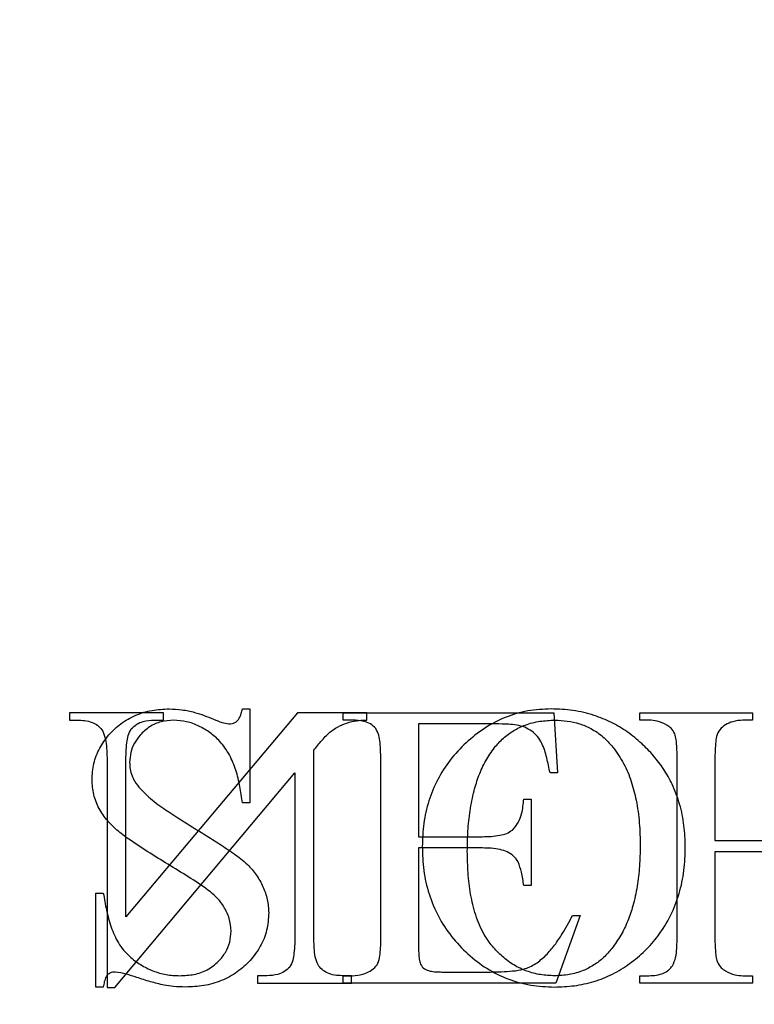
# Model space of a CAD drawing. Header units: millimetres. Extents: x 250 to 59450, y 0 to 41800.
# Tile 127 of 148: x 43861 to 44051, y 30164 to 30418. Entities that reach past the tile are written whole.
import ezdxf

# ---------------------------------------------------------------- set-up
doc = ezdxf.new("R2010")
doc.units = ezdxf.units.MM
doc.header["$LTSCALE"] = 50
doc.layers.add('MASS', color=29, linetype='Continuous')
doc.styles.add('SLDTEXTSTYLE0', font='TXT', dxfattribs={"width": 0.605})
doc.dimstyles.new('SLDDIMSTYLE2', dxfattribs={"dimtxt": 128.415934, "dimasz": 100, "dimexe": 0, "dimexo": 0.0625, "dimgap": 32.103984, "dimtad": 1, "dimdec": 1, "dimrnd": 1e-09, "dimzin": 12, "dimdsep": 46, "dimtxsty": 'SLDTEXTSTYLE0', "dimsah": 1, "dimcen": 0.09, "dimadec": 0, "dimazin": 3, "dimtfac": 1, "dimtdec": 1, "dimtofl": 0, "dimtmove": 0, "dimatfit": 3, "dimfxl": 1, "dimfrac": 2, "dimtolj": 1, "dimtzin": 12, "dimarcsym": 0})

# ---------------------------------------------------------------- blocks, each defined once
blk = doc.blocks.new('_D_62')
at = {"layer": 'MASS'}
for p, q in [((43561.06, 31683.17), (42660.66, 31683.17)), ((42685.66, 28733.17), (42685.66, 31683.17))]:
    blk.add_line(p, q, dxfattribs=at)
for points in [[(42685.66, 31683.17), (42660.66, 31583.17), (42710.66, 31583.17)], [(42685.66, 28733.17), (42710.66, 28833.17), (42660.66, 28833.17)]]:
    blk.add_solid(points, dxfattribs=at)
at = {"layer": 'MASS', "char_height": 132.292, "attachment_point": 1, "rotation": 90, "style": 'SLDTEXTSTYLE0'}
for s, insert in [('2950', (42515.13, 30232.67)), ('Tor li.', (42515.13, 29791.7))]:
    blk.add_mtext(s, dxfattribs=dict(at, insert=insert))
blk = doc.blocks.new('_D_63')
at = {"layer": 'MASS'}
for p, q in [((43482.36, 31733.17), (42360.52, 31733.17)), ((42385.52, 28733.17), (42385.52, 31733.17))]:
    blk.add_line(p, q, dxfattribs=at)
for points in [[(42385.52, 31733.17), (42360.52, 31633.17), (42410.52, 31633.17)], [(42385.52, 28733.17), (42410.52, 28833.17), (42360.52, 28833.17)]]:
    blk.add_solid(points, dxfattribs=at)
at = {"layer": 'MASS', "attachment_point": 1, "rotation": 90, "style": 'SLDTEXTSTYLE0'}
for s, insert, char_height in [('3000', (42214.99, 30556.55), 132.292), ('Torrahmen li.', (42214.99, 29517.82), 132.2917)]:
    blk.add_mtext(s, dxfattribs=dict(at, insert=insert, char_height=char_height))
blk = doc.blocks.new('_D_64')
at = {"layer": 'MASS'}
for p, q in [((43532.36, 31833.17), (42053.4, 31833.17)), ((42078.4, 28733.17), (42078.4, 31833.17))]:
    blk.add_line(p, q, dxfattribs=at)
for points in [[(42078.4, 31833.17), (42053.4, 31733.17), (42103.4, 31733.17)], [(42078.4, 28733.17), (42103.4, 28833.17), (42053.4, 28833.17)]]:
    blk.add_solid(points, dxfattribs=at)
at = {"layer": 'MASS', "attachment_point": 1, "rotation": 90, "style": 'SLDTEXTSTYLE0'}
for s, insert, char_height in [('3100', (41907.87, 30689.85), 132.292), ('UK Filterdecke', (41907.87, 29484.52), 132.2917)]:
    blk.add_mtext(s, dxfattribs=dict(at, insert=insert, char_height=char_height))
blk = doc.blocks.new('_D_65')
at = {"layer": 'MASS'}
for p, q in [((43482.36, 32585.17), (41743.97, 32585.17)), ((41768.97, 28733.17), (41768.97, 32585.17))]:
    blk.add_line(p, q, dxfattribs=at)
for points in [[(41768.97, 32585.17), (41743.97, 32485.17), (41793.97, 32485.17)], [(41768.97, 28733.17), (41793.97, 28833.17), (41743.97, 28833.17)]]:
    blk.add_solid(points, dxfattribs=at)
at = {"layer": 'MASS', "char_height": 132.292, "attachment_point": 1, "rotation": 90, "style": 'SLDTEXTSTYLE0'}
for s, insert in [('3852', (41598.44, 30913.96)), ('OK Kabine', (41598.44, 30012.41))]:
    blk.add_mtext(s, dxfattribs=dict(at, insert=insert))
blk = doc.blocks.new('_D_68')
at = {"layer": 'MASS'}
blk.add_line((41220.28, 34063.17), (41220.28, 28733.17), dxfattribs=at)
for points in [[(41220.28, 34063.17), (41195.28, 33963.17), (41245.28, 33963.17)], [(41220.28, 28733.17), (41245.28, 28833.17), (41195.28, 28833.17)]]:
    blk.add_solid(points, dxfattribs=at)
at = {"layer": 'MASS', "insert": (41049.75, 31202.19), "char_height": 132.292, "attachment_point": 1, "rotation": 90, "style": 'SLDTEXTSTYLE0'}
blk.add_mtext('5330', dxfattribs=at)

msp = doc.modelspace()

# ---------------------------------------------------------------- linework, layer by layer
at = {"color": 216, "linetype": 'Continuous', "lineweight": 25, "true_color": 0x80007d}
for p, q in [((43918.55, 30240.15), (43920.49, 30240.15)), ((43918.55, 30240.15), (43920.49, 30240.15)), ((43920.49, 30240.15), (43920.49, 30215.84)), ((43920.49, 30240.15), (43920.49, 30215.84)), ((43898.13, 30239.17), (43873.83, 30239.17)), ((43873.83, 30239.17), (43873.83, 30237.23)), ((43873.83, 30239.17), (43873.83, 30237.23)), ((43898.13, 30239.17), (43873.83, 30239.17)), ((43873.83, 30237.23), (43876.26, 30237.23)), ((43873.83, 30237.23), (43876.26, 30237.23)), ((43932.81, 30239.17), (43888.41, 30186.39)), ((43932.81, 30239.17), (43888.41, 30186.39)), ((43895.75, 30237.23), (43898.13, 30237.23)), ((43895.75, 30237.23), (43898.13, 30237.23)), ((43898.13, 30237.23), (43898.13, 30239.17)), ((43898.13, 30237.23), (43898.13, 30239.17)), ((43950.71, 30239.17), (43932.81, 30239.17)), ((43950.71, 30239.17), (43932.81, 30239.17)), ((43944.66, 30239.17), (43999.11, 30239.17)), ((43944.66, 30237.23), (43944.66, 30239.17)), ((43944.66, 30239.17), (43999.11, 30239.17)), ((43944.66, 30237.23), (43944.66, 30239.17)), ((43947.06, 30237.23), (43944.66, 30237.23)), ((43947.06, 30237.23), (43944.66, 30237.23)), ((43950.71, 30237.23), (43950.71, 30239.17)), ((43950.71, 30237.23), (43950.71, 30239.17)), ((43999.11, 30239.17), (44000.08, 30223.62)), ((43999.11, 30239.17), (44000.08, 30223.62)), ((44021.33, 30239.17), (44050.49, 30239.17)), ((44021.33, 30237.23), (44021.33, 30239.17)), ((44021.33, 30237.23), (44021.33, 30239.17)), ((44021.33, 30239.17), (44050.49, 30239.17)), ((44023.73, 30237.23), (44021.33, 30237.23)), ((44023.73, 30237.23), (44021.33, 30237.23)), ((44050.49, 30237.23), (44048.05, 30237.23)), ((44050.49, 30237.23), (44048.05, 30237.23)), ((44050.49, 30239.17), (44050.49, 30237.23)), ((44050.49, 30239.17), (44050.49, 30237.23)), ((43964.11, 30236.26), (43964.11, 30207.09)), ((43984.04, 30236.26), (43964.11, 30236.26)), ((43964.11, 30236.26), (43964.11, 30207.09)), ((43984.04, 30236.26), (43964.11, 30236.26)), ((43937.02, 30181.81), (43937.02, 30229.45)), ((43937.02, 30181.81), (43937.02, 30229.45)), ((43883.55, 30226.54), (43883.55, 30168.05)), ((43883.55, 30226.54), (43883.55, 30168.05)), ((43888.41, 30186.39), (43888.41, 30226.54)), ((43888.41, 30186.39), (43888.41, 30226.54)), ((43954.38, 30181.81), (43954.38, 30226.54)), ((43954.38, 30181.81), (43954.38, 30226.54)), ((44031.05, 30181.81), (44031.05, 30226.54)), ((44031.05, 30181.81), (44031.05, 30226.54)), ((44040.77, 30226.54), (44040.77, 30206.12)), ((44040.77, 30226.54), (44040.77, 30206.12)), ((43885.54, 30168.05), (43932.16, 30223.65)), ((43885.54, 30168.05), (43932.16, 30223.65)), ((43932.16, 30223.65), (43932.16, 30181.81)), ((43932.16, 30223.65), (43932.16, 30181.81)), ((44000.08, 30223.62), (43998.13, 30223.62)), ((44000.08, 30223.62), (43998.13, 30223.62)), ((43991.33, 30216.81), (43993.27, 30216.81)), ((43991.33, 30216.81), (43993.27, 30216.81)), ((43993.27, 30216.81), (43993.27, 30194.45)), ((43993.27, 30216.81), (43993.27, 30194.45)), ((43920.49, 30215.84), (43918.55, 30215.84)), ((43920.49, 30215.84), (43918.55, 30215.84)), ((43964.11, 30207.09), (43980.63, 30207.09)), ((43964.11, 30207.09), (43980.63, 30207.09)), ((43980.63, 30204.17), (43964.11, 30204.17)), ((43964.11, 30204.17), (43964.11, 30180.23)), ((43964.11, 30204.17), (43964.11, 30180.23)), ((43980.63, 30204.17), (43964.11, 30204.17)), ((44040.77, 30206.12), (44074.8, 30206.12)), ((44040.77, 30206.12), (44074.8, 30206.12)), ((44040.77, 30203.2), (44040.77, 30181.81)), ((44074.8, 30203.2), (44040.77, 30203.2)), ((44074.8, 30203.2), (44040.77, 30203.2)), ((44040.77, 30203.2), (44040.77, 30181.81)), ((43993.27, 30194.45), (43991.33, 30194.45)), ((43993.27, 30194.45), (43991.33, 30194.45)), ((43880.63, 30192.51), (43882.58, 30192.51)), ((43880.63, 30168.2), (43880.63, 30192.51)), ((43880.63, 30192.51), (43882.58, 30192.51)), ((43880.63, 30168.2), (43880.63, 30192.51)), ((44005.91, 30186.67), (43999.61, 30169.17)), ((44005.91, 30186.67), (43999.61, 30169.17)), ((44003.97, 30186.67), (44005.91, 30186.67)), ((44003.97, 30186.67), (44005.91, 30186.67)), ((43922.44, 30171.12), (43922.44, 30169.17)), ((43924.87, 30171.12), (43922.44, 30171.12)), ((43924.87, 30171.12), (43922.44, 30171.12)), ((43922.44, 30171.12), (43922.44, 30169.17)), ((43946.74, 30171.12), (43944.36, 30171.12)), ((43946.74, 30171.12), (43944.36, 30171.12)), ((43944.66, 30169.17), (43944.66, 30171.12)), ((43944.66, 30171.12), (43947.06, 30171.12)), ((43944.66, 30171.12), (43947.06, 30171.12)), ((43944.66, 30169.17), (43944.66, 30171.12)), ((43946.74, 30169.17), (43946.74, 30171.12)), ((43946.74, 30169.17), (43946.74, 30171.12)), ((43970.17, 30172.09), (43982.62, 30172.09)), ((43970.17, 30172.09), (43982.62, 30172.09)), ((44021.33, 30169.17), (44021.33, 30171.12)), ((44021.33, 30171.12), (44023.73, 30171.12)), ((44021.33, 30171.12), (44023.73, 30171.12)), ((44021.33, 30169.17), (44021.33, 30171.12)), ((44048.05, 30171.12), (44050.49, 30171.12)), ((44048.05, 30171.12), (44050.49, 30171.12)), ((44050.49, 30171.12), (44050.49, 30169.17)), ((44050.49, 30171.12), (44050.49, 30169.17)), ((43882.58, 30168.2), (43880.63, 30168.2)), ((43882.58, 30168.2), (43880.63, 30168.2)), ((43922.44, 30169.17), (43946.74, 30169.17)), ((43922.44, 30169.17), (43946.74, 30169.17)), ((43999.61, 30169.17), (43944.66, 30169.17)), ((43999.61, 30169.17), (43944.66, 30169.17)), ((44050.49, 30169.17), (44021.33, 30169.17)), ((44050.49, 30169.17), (44021.33, 30169.17)), ((43883.55, 30168.05), (43885.54, 30168.05)), ((43883.55, 30168.05), (43885.54, 30168.05))]:
    msp.add_line(p, q, dxfattribs=at)
for points, knots in [([(43879.66, 30221.81), (43879.75, 30223.22), (43879.91, 30226.05), (43881.5, 30230.03), (43883.92, 30233.52), (43887.08, 30236.47), (43890.89, 30238.66), (43895.17, 30239.95), (43898.13, 30240.08), (43899.61, 30240.15)], [0, 0, 0, 0, 0.139992, 0.279903, 0.419872, 0.559912, 0.706557, 0.853225, 1, 1, 1, 1]), ([(43879.66, 30221.81), (43879.75, 30223.22), (43879.91, 30226.05), (43881.5, 30230.03), (43883.92, 30233.52), (43887.08, 30236.47), (43890.89, 30238.66), (43895.17, 30239.95), (43898.13, 30240.08), (43899.61, 30240.15)], [0, 0, 0, 0, 0.139992, 0.279903, 0.419872, 0.559912, 0.706557, 0.853225, 1, 1, 1, 1]), ([(43899.61, 30240.15), (43900.72, 30240.1), (43902.93, 30240), (43906.83, 30239.19), (43909.48, 30238.14), (43911.11, 30237.5)], [0, 0, 0, 0, 0.2800028, 0.5601295, 1, 1, 1, 1]), ([(43899.61, 30240.15), (43900.72, 30240.1), (43902.93, 30240), (43906.83, 30239.19), (43909.48, 30238.14), (43911.11, 30237.5)], [0, 0, 0, 0, 0.2800028, 0.5601295, 1, 1, 1, 1]), ([(43915.09, 30236.26), (43915.63, 30236.32), (43916.72, 30236.44), (43917.78, 30237.63), (43918.26, 30238.92), (43918.45, 30239.74), (43918.55, 30240.15)], [0, 0, 0, 0, 0.2791582, 0.5573397, 0.7785275, 1, 1, 1, 1]), ([(43915.09, 30236.26), (43915.63, 30236.32), (43916.72, 30236.44), (43917.78, 30237.63), (43918.26, 30238.92), (43918.45, 30239.74), (43918.55, 30240.15)], [0, 0, 0, 0, 0.2791582, 0.5573397, 0.7785275, 1, 1, 1, 1]), ([(43998.44, 30240.15), (43996.41, 30240.05), (43992.36, 30239.84), (43986.48, 30238.11), (43981.08, 30235.26), (43976.31, 30231.46), (43972.18, 30227.02), (43968.91, 30221.95), (43966.63, 30216.41), (43965.3, 30210.56), (43965.15, 30206.57), (43965.08, 30204.58)], [0, 0, 0, 0, 0.111971, 0.22395, 0.33593, 0.447928, 0.559949, 0.669939, 0.779931, 0.889967, 1, 1, 1, 1]), ([(43998.44, 30240.15), (43996.41, 30240.05), (43992.36, 30239.84), (43986.48, 30238.11), (43981.08, 30235.26), (43976.31, 30231.46), (43972.18, 30227.02), (43968.91, 30221.95), (43966.63, 30216.41), (43965.3, 30210.56), (43965.15, 30206.57), (43965.08, 30204.58)], [0, 0, 0, 0, 0.111971, 0.22395, 0.33593, 0.447928, 0.559949, 0.669939, 0.779931, 0.889967, 1, 1, 1, 1]), ([(44021.86, 30231.17), (44020.65, 30232.21), (44018.22, 30234.3), (44014.05, 30236.72), (44009.34, 30238.66), (44004.09, 30239.93), (44000.32, 30240.07), (43998.44, 30240.15)], [0, 0, 0, 0, 0.186685, 0.373385, 0.560069, 0.780027, 1, 1, 1, 1]), ([(44021.86, 30231.17), (44020.65, 30232.21), (44018.22, 30234.3), (44014.05, 30236.72), (44009.34, 30238.66), (44004.09, 30239.93), (44000.32, 30240.07), (43998.44, 30240.15)], [0, 0, 0, 0, 0.186685, 0.373385, 0.560069, 0.780027, 1, 1, 1, 1]), ([(43876.26, 30237.23), (43876.92, 30237.2), (43878.25, 30237.14), (43880.03, 30236.6), (43881.49, 30235.67), (43882.13, 30234.84), (43882.44, 30234.42)], [0, 0, 0, 0, 0.2802343, 0.5600515, 0.7798935, 1, 1, 1, 1]), ([(43876.26, 30237.23), (43876.92, 30237.2), (43878.25, 30237.14), (43880.03, 30236.6), (43881.49, 30235.67), (43882.13, 30234.84), (43882.44, 30234.42)], [0, 0, 0, 0, 0.2802343, 0.5600515, 0.7798935, 1, 1, 1, 1]), ([(43900.76, 30237.23), (43899.67, 30237.16), (43897.49, 30237.01), (43894.45, 30235.64), (43892.17, 30233.59), (43890.55, 30231.29), (43889.55, 30228.88), (43889.44, 30227.17), (43889.38, 30226.31)], [0, 0, 0, 0, 0.186548, 0.372891, 0.559447, 0.706227, 0.853214, 1, 1, 1, 1]), ([(43900.76, 30237.23), (43899.67, 30237.16), (43897.49, 30237.01), (43894.45, 30235.64), (43892.17, 30233.59), (43890.55, 30231.29), (43889.55, 30228.88), (43889.44, 30227.17), (43889.38, 30226.31)], [0, 0, 0, 0, 0.186548, 0.372891, 0.559447, 0.706227, 0.853214, 1, 1, 1, 1]), ([(43889.82, 30234.97), (43890.26, 30235.4), (43891.14, 30236.26), (43893.21, 30237.1), (43894.79, 30237.18), (43895.75, 30237.23)], [0, 0, 0, 0, 0.279786, 0.560384, 1, 1, 1, 1]), ([(43889.82, 30234.97), (43890.26, 30235.4), (43891.14, 30236.26), (43893.21, 30237.1), (43894.79, 30237.18), (43895.75, 30237.23)], [0, 0, 0, 0, 0.279786, 0.560384, 1, 1, 1, 1]), ([(43918.55, 30215.84), (43918.36, 30217.26), (43917.98, 30220.1), (43916.95, 30224.29), (43915.34, 30228.3), (43913.02, 30231.59), (43910.26, 30234.07), (43907.33, 30235.78), (43904.15, 30237.01), (43901.89, 30237.16), (43900.76, 30237.23)], [0, 0, 0, 0, 0.140115, 0.280178, 0.420193, 0.560042, 0.670012, 0.780049, 0.890028, 1, 1, 1, 1]), ([(43918.55, 30215.84), (43918.36, 30217.26), (43917.98, 30220.1), (43916.95, 30224.29), (43915.34, 30228.3), (43913.02, 30231.59), (43910.26, 30234.07), (43907.33, 30235.78), (43904.15, 30237.01), (43901.89, 30237.16), (43900.76, 30237.23)], [0, 0, 0, 0, 0.140115, 0.280178, 0.420193, 0.560042, 0.670012, 0.780049, 0.890028, 1, 1, 1, 1]), ([(43911.11, 30237.5), (43911.82, 30237.19), (43913.11, 30236.62), (43914.48, 30236.37), (43915.09, 30236.26)], [0, 0, 0, 0, 0.560608, 1, 1, 1, 1]), ([(43911.11, 30237.5), (43911.82, 30237.19), (43913.11, 30236.62), (43914.48, 30236.37), (43915.09, 30236.26)], [0, 0, 0, 0, 0.560608, 1, 1, 1, 1]), ([(43946.2, 30236.73), (43947.03, 30236.91), (43948.52, 30237.23), (43950.04, 30237.23), (43950.71, 30237.23)], [0, 0, 0, 0, 0.55958, 1, 1, 1, 1]), ([(43946.2, 30236.73), (43947.03, 30236.91), (43948.52, 30237.23), (43950.04, 30237.23), (43950.71, 30237.23)], [0, 0, 0, 0, 0.55958, 1, 1, 1, 1]), ([(43953.08, 30235.07), (43952.63, 30235.5), (43951.73, 30236.36), (43949.61, 30237.11), (43948.03, 30237.18), (43947.06, 30237.23)], [0, 0, 0, 0, 0.279553, 0.560177, 1, 1, 1, 1]), ([(43953.08, 30235.07), (43952.63, 30235.5), (43951.73, 30236.36), (43949.61, 30237.11), (43948.03, 30237.18), (43947.06, 30237.23)], [0, 0, 0, 0, 0.279553, 0.560177, 1, 1, 1, 1]), ([(43983.79, 30230.17), (43984.52, 30231), (43985.98, 30232.67), (43988.7, 30234.61), (43991.87, 30236.15), (43995.5, 30237.07), (43998.11, 30237.18), (43999.41, 30237.23)], [0, 0, 0, 0, 0.186636, 0.373368, 0.560029, 0.780001, 1, 1, 1, 1]), ([(43983.79, 30230.17), (43984.52, 30231), (43985.98, 30232.67), (43988.7, 30234.61), (43991.87, 30236.15), (43995.5, 30237.07), (43998.11, 30237.18), (43999.41, 30237.23)], [0, 0, 0, 0, 0.186636, 0.373368, 0.560029, 0.780001, 1, 1, 1, 1]), ([(43999.41, 30237.23), (44000.48, 30237.19), (44002.62, 30237.12), (44005.75, 30236.39), (44008.9, 30235.08), (44011.91, 30233.06), (44013.58, 30231.17), (44014.42, 30230.23)], [0, 0, 0, 0, 0.186717, 0.373461, 0.560115, 0.780011, 1, 1, 1, 1]), ([(43999.41, 30237.23), (44000.48, 30237.19), (44002.62, 30237.12), (44005.75, 30236.39), (44008.9, 30235.08), (44011.91, 30233.06), (44013.58, 30231.17), (44014.42, 30230.23)], [0, 0, 0, 0, 0.186717, 0.373461, 0.560115, 0.780011, 1, 1, 1, 1]), ([(44028.35, 30235.97), (44027.53, 30236.37), (44026.06, 30237.09), (44024.44, 30237.19), (44023.73, 30237.23)], [0, 0, 0, 0, 0.559907, 1, 1, 1, 1]), ([(44028.35, 30235.97), (44027.53, 30236.37), (44026.06, 30237.09), (44024.44, 30237.19), (44023.73, 30237.23)], [0, 0, 0, 0, 0.559907, 1, 1, 1, 1]), ([(44048.05, 30237.23), (44047.16, 30237.16), (44045.57, 30237.04), (44044.15, 30236.34), (44043.52, 30236.03)], [0, 0, 0, 0, 0.559793, 1, 1, 1, 1]), ([(44048.05, 30237.23), (44047.16, 30237.16), (44045.57, 30237.04), (44044.15, 30236.34), (44043.52, 30236.03)], [0, 0, 0, 0, 0.559793, 1, 1, 1, 1]), ([(43882.44, 30234.42), (43882.71, 30233.72), (43883.25, 30232.32), (43883.49, 30229.64), (43883.53, 30227.71), (43883.55, 30226.54)], [0, 0, 0, 0, 0.279025, 0.559321, 1, 1, 1, 1]), ([(43882.44, 30234.42), (43882.71, 30233.72), (43883.25, 30232.32), (43883.49, 30229.64), (43883.53, 30227.71), (43883.55, 30226.54)], [0, 0, 0, 0, 0.279025, 0.559321, 1, 1, 1, 1]), ([(43888.41, 30226.54), (43888.45, 30228.15), (43888.5, 30230.39), (43888.92, 30233.28), (43889.52, 30234.41), (43889.82, 30234.97)], [0, 0, 0, 0, 0.5607, 0.780972, 1, 1, 1, 1]), ([(43888.41, 30226.54), (43888.45, 30228.15), (43888.5, 30230.39), (43888.92, 30233.28), (43889.52, 30234.41), (43889.82, 30234.97)], [0, 0, 0, 0, 0.5607, 0.780972, 1, 1, 1, 1]), ([(43937.02, 30229.45), (43937.72, 30230.32), (43939.13, 30232.04), (43941.23, 30234.36), (43943.74, 30235.81), (43945.38, 30236.42), (43946.2, 30236.73)], [0, 0, 0, 0, 0.280186, 0.560128, 0.779935, 1, 1, 1, 1]), ([(43937.02, 30229.45), (43937.72, 30230.32), (43939.13, 30232.04), (43941.23, 30234.36), (43943.74, 30235.81), (43945.38, 30236.42), (43946.2, 30236.73)], [0, 0, 0, 0, 0.280186, 0.560128, 0.779935, 1, 1, 1, 1]), ([(43954.38, 30226.54), (43954.35, 30228.16), (43954.31, 30230.43), (43953.92, 30233.34), (43953.36, 30234.5), (43953.08, 30235.07)], [0, 0, 0, 0, 0.560824, 0.781092, 1, 1, 1, 1]), ([(43954.38, 30226.54), (43954.35, 30228.16), (43954.31, 30230.43), (43953.92, 30233.34), (43953.36, 30234.5), (43953.08, 30235.07)], [0, 0, 0, 0, 0.560824, 0.781092, 1, 1, 1, 1]), ([(43991.6, 30235.41), (43990.92, 30235.61), (43989.54, 30236.01), (43986.99, 30236.21), (43985.16, 30236.24), (43984.04, 30236.26)], [0, 0, 0, 0, 0.2796301, 0.5600196, 1, 1, 1, 1]), ([(43991.6, 30235.41), (43990.92, 30235.61), (43989.54, 30236.01), (43986.99, 30236.21), (43985.16, 30236.24), (43984.04, 30236.26)], [0, 0, 0, 0, 0.2796301, 0.5600196, 1, 1, 1, 1]), ([(43998.13, 30223.62), (43997.87, 30224.91), (43997.34, 30227.49), (43996.41, 30230.71), (43994.99, 30233.04), (43993.46, 30234.47), (43992.22, 30235.1), (43991.6, 30235.41)], [0, 0, 0, 0, 0.2802417, 0.5601384, 0.7067093, 0.8533945, 1, 1, 1, 1]), ([(43998.13, 30223.62), (43997.87, 30224.91), (43997.34, 30227.49), (43996.41, 30230.71), (43994.99, 30233.04), (43993.46, 30234.47), (43992.22, 30235.1), (43991.6, 30235.41)], [0, 0, 0, 0, 0.2802417, 0.5601384, 0.7067093, 0.8533945, 1, 1, 1, 1]), ([(44030.4, 30233.72), (44030.11, 30234.23), (44029.61, 30235.15), (44028.73, 30235.72), (44028.35, 30235.97)], [0, 0, 0, 0, 0.559036, 1, 1, 1, 1]), ([(44030.4, 30233.72), (44030.11, 30234.23), (44029.61, 30235.15), (44028.73, 30235.72), (44028.35, 30235.97)], [0, 0, 0, 0, 0.559036, 1, 1, 1, 1]), ([(44043.52, 30236.03), (44042.99, 30235.65), (44041.92, 30234.89), (44041.14, 30233.03), (44040.83, 30230.24), (44040.8, 30228.06), (44040.77, 30226.54)], [0, 0, 0, 0, 0.185928, 0.371858, 0.558986, 1, 1, 1, 1]), ([(44043.52, 30236.03), (44042.99, 30235.65), (44041.92, 30234.89), (44041.14, 30233.03), (44040.83, 30230.24), (44040.8, 30228.06), (44040.77, 30226.54)], [0, 0, 0, 0, 0.185928, 0.371858, 0.558986, 1, 1, 1, 1]), ([(44031.05, 30226.54), (44031.03, 30227.89), (44031, 30229.77), (44030.8, 30232.18), (44030.53, 30233.21), (44030.4, 30233.72)], [0, 0, 0, 0, 0.5601684, 0.7802611, 1, 1, 1, 1]), ([(44031.05, 30226.54), (44031.03, 30227.89), (44031, 30229.77), (44030.8, 30232.18), (44030.53, 30233.21), (44030.4, 30233.72)], [0, 0, 0, 0, 0.5601684, 0.7802611, 1, 1, 1, 1]), ([(43976.74, 30203.25), (43976.77, 30205.01), (43976.82, 30208.54), (43977.38, 30213.8), (43978.32, 30218.63), (43979.69, 30222.96), (43981.37, 30226.78), (43982.98, 30229.04), (43983.79, 30230.17)], [0, 0, 0, 0, 0.186692, 0.3734, 0.560047, 0.706704, 0.853426, 1, 1, 1, 1]), ([(43976.74, 30203.25), (43976.77, 30205.01), (43976.82, 30208.54), (43977.38, 30213.8), (43978.32, 30218.63), (43979.69, 30222.96), (43981.37, 30226.78), (43982.98, 30229.04), (43983.79, 30230.17)], [0, 0, 0, 0, 0.186692, 0.3734, 0.560047, 0.706704, 0.853426, 1, 1, 1, 1]), ([(44014.42, 30230.23), (44015.39, 30228.86), (44017.35, 30226.11), (44019.24, 30221.4), (44020.57, 30216.23), (44021.34, 30210.63), (44021.43, 30206.67), (44021.47, 30204.69)], [0, 0, 0, 0, 0.186537, 0.373179, 0.559889, 0.77994, 1, 1, 1, 1]), ([(44014.42, 30230.23), (44015.39, 30228.86), (44017.35, 30226.11), (44019.24, 30221.4), (44020.57, 30216.23), (44021.34, 30210.63), (44021.43, 30206.67), (44021.47, 30204.69)], [0, 0, 0, 0, 0.186537, 0.373179, 0.559889, 0.77994, 1, 1, 1, 1]), ([(44033.13, 30204.43), (44033.07, 30206.29), (44032.94, 30210.02), (44031.81, 30215.51), (44029.97, 30220.38), (44027.63, 30224.56), (44025, 30228.09), (44022.91, 30230.14), (44021.86, 30231.17)], [0, 0, 0, 0, 0.18667, 0.373322, 0.559944, 0.706599, 0.853311, 1, 1, 1, 1]), ([(44033.13, 30204.43), (44033.07, 30206.29), (44032.94, 30210.02), (44031.81, 30215.51), (44029.97, 30220.38), (44027.63, 30224.56), (44025, 30228.09), (44022.91, 30230.14), (44021.86, 30231.17)], [0, 0, 0, 0, 0.18667, 0.373322, 0.559944, 0.706599, 0.853311, 1, 1, 1, 1]), ([(43889.38, 30226.31), (43889.41, 30225.71), (43889.47, 30224.52), (43890.06, 30222.46), (43890.88, 30221.17), (43891.39, 30220.38)], [0, 0, 0, 0, 0.2801778, 0.5607062, 1, 1, 1, 1]), ([(43889.38, 30226.31), (43889.41, 30225.71), (43889.47, 30224.52), (43890.06, 30222.46), (43890.88, 30221.17), (43891.39, 30220.38)], [0, 0, 0, 0, 0.2801778, 0.5607062, 1, 1, 1, 1]), ([(43910.29, 30192.86), (43908.6, 30194.03), (43905.24, 30196.38), (43899.94, 30199.53), (43894.71, 30202.78), (43890.18, 30205.7), (43886.41, 30208.41), (43883.62, 30211.11), (43881.37, 30214.29), (43879.92, 30217.94), (43879.75, 30220.52), (43879.66, 30221.81)], [0, 0, 0, 0, 0.140012, 0.280096, 0.420178, 0.560257, 0.648286, 0.736262, 0.824227, 0.912097, 1, 1, 1, 1]), ([(43910.29, 30192.86), (43908.6, 30194.03), (43905.24, 30196.38), (43899.94, 30199.53), (43894.71, 30202.78), (43890.18, 30205.7), (43886.41, 30208.41), (43883.62, 30211.11), (43881.37, 30214.29), (43879.92, 30217.94), (43879.75, 30220.52), (43879.66, 30221.81)], [0, 0, 0, 0, 0.140012, 0.280096, 0.420178, 0.560257, 0.648286, 0.736262, 0.824227, 0.912097, 1, 1, 1, 1]), ([(43891.39, 30220.38), (43892.49, 30219.19), (43894.7, 30216.81), (43899.44, 30213.46), (43902.97, 30211.24), (43905.12, 30209.89)], [0, 0, 0, 0, 0.279672, 0.559796, 1, 1, 1, 1]), ([(43891.39, 30220.38), (43892.49, 30219.19), (43894.7, 30216.81), (43899.44, 30213.46), (43902.97, 30211.24), (43905.12, 30209.89)], [0, 0, 0, 0, 0.279672, 0.559796, 1, 1, 1, 1]), ([(43988.41, 30208.82), (43988.96, 30209.43), (43990.05, 30210.65), (43991.01, 30213.46), (43991.21, 30215.54), (43991.33, 30216.81)], [0, 0, 0, 0, 0.279348, 0.559591, 1, 1, 1, 1]), ([(43988.41, 30208.82), (43988.96, 30209.43), (43990.05, 30210.65), (43991.01, 30213.46), (43991.21, 30215.54), (43991.33, 30216.81)], [0, 0, 0, 0, 0.279348, 0.559591, 1, 1, 1, 1]), ([(43905.12, 30209.89), (43906.39, 30209.12), (43908.94, 30207.58), (43912.7, 30205.17), (43916.42, 30202.71), (43919.74, 30200.21), (43922.22, 30197.26), (43923.97, 30194.21), (43925.14, 30190.87), (43925.28, 30188.53), (43925.36, 30187.36)], [0, 0, 0, 0, 0.140086, 0.280169, 0.420245, 0.560214, 0.670164, 0.780148, 0.890096, 1, 1, 1, 1]), ([(43905.12, 30209.89), (43906.39, 30209.12), (43908.94, 30207.58), (43912.7, 30205.17), (43916.42, 30202.71), (43919.74, 30200.21), (43922.22, 30197.26), (43923.97, 30194.21), (43925.14, 30190.87), (43925.28, 30188.53), (43925.36, 30187.36)], [0, 0, 0, 0, 0.140086, 0.280169, 0.420245, 0.560214, 0.670164, 0.780148, 0.890096, 1, 1, 1, 1]), ([(43980.63, 30207.09), (43981.39, 30207.1), (43982.91, 30207.12), (43984.99, 30207.4), (43986.91, 30207.84), (43987.91, 30208.49), (43988.41, 30208.82)], [0, 0, 0, 0, 0.280379, 0.560617, 0.780763, 1, 1, 1, 1]), ([(43980.63, 30207.09), (43981.39, 30207.1), (43982.91, 30207.12), (43984.99, 30207.4), (43986.91, 30207.84), (43987.91, 30208.49), (43988.41, 30208.82)], [0, 0, 0, 0, 0.280379, 0.560617, 0.780763, 1, 1, 1, 1]), ([(43965.08, 30204.58), (43965.15, 30202.5), (43965.29, 30198.34), (43966.7, 30192.23), (43969.08, 30186.44), (43972.52, 30181.2), (43976.77, 30176.66), (43981.68, 30172.89), (43987.18, 30170.14), (43993.13, 30168.49), (43997.21, 30168.3), (43999.26, 30168.2)], [0, 0, 0, 0, 0.112036, 0.224069, 0.336049, 0.448033, 0.560045, 0.67004, 0.780011, 0.889996, 1, 1, 1, 1]), ([(43965.08, 30204.58), (43965.15, 30202.5), (43965.29, 30198.34), (43966.7, 30192.23), (43969.08, 30186.44), (43972.52, 30181.2), (43976.77, 30176.66), (43981.68, 30172.89), (43987.18, 30170.14), (43993.13, 30168.49), (43997.21, 30168.3), (43999.26, 30168.2)], [0, 0, 0, 0, 0.112036, 0.224069, 0.336049, 0.448033, 0.560045, 0.67004, 0.780011, 0.889996, 1, 1, 1, 1]), ([(43989.91, 30200.56), (43989.54, 30201.1), (43988.8, 30202.18), (43987.09, 30203.22), (43985.12, 30203.86), (43982.94, 30204.13), (43981.4, 30204.16), (43980.63, 30204.17)], [0, 0, 0, 0, 0.186084, 0.372592, 0.559332, 0.779648, 1, 1, 1, 1]), ([(43989.91, 30200.56), (43989.54, 30201.1), (43988.8, 30202.18), (43987.09, 30203.22), (43985.12, 30203.86), (43982.94, 30204.13), (43981.4, 30204.16), (43980.63, 30204.17)], [0, 0, 0, 0, 0.186084, 0.372592, 0.559332, 0.779648, 1, 1, 1, 1]), ([(43999.26, 30168.2), (44000.99, 30168.26), (44004.44, 30168.39), (44009.53, 30169.52), (44014.37, 30171.43), (44018.81, 30174.14), (44022.78, 30177.5), (44026.42, 30181.63), (44029.48, 30186.59), (44031.68, 30192.31), (44032.94, 30198.32), (44033.07, 30202.4), (44033.13, 30204.43)], [0, 0, 0, 0, 0.093331, 0.186695, 0.280037, 0.373361, 0.466686, 0.560037, 0.669992, 0.779978, 0.88998, 1, 1, 1, 1]), ([(43999.26, 30168.2), (44000.99, 30168.26), (44004.44, 30168.39), (44009.53, 30169.52), (44014.37, 30171.43), (44018.81, 30174.14), (44022.78, 30177.5), (44026.42, 30181.63), (44029.48, 30186.59), (44031.68, 30192.31), (44032.94, 30198.32), (44033.07, 30202.4), (44033.13, 30204.43)], [0, 0, 0, 0, 0.093331, 0.186695, 0.280037, 0.373361, 0.466686, 0.560037, 0.669992, 0.779978, 0.88998, 1, 1, 1, 1]), ([(44021.47, 30204.69), (44021.43, 30202.95), (44021.37, 30199.46), (44020.76, 30194.27), (44019.76, 30189.5), (44018.29, 30185.27), (44016.56, 30181.52), (44014.96, 30179.3), (44014.16, 30178.18)], [0, 0, 0, 0, 0.186696, 0.373366, 0.560024, 0.706685, 0.85339, 1, 1, 1, 1]), ([(44021.47, 30204.69), (44021.43, 30202.95), (44021.37, 30199.46), (44020.76, 30194.27), (44019.76, 30189.5), (44018.29, 30185.27), (44016.56, 30181.52), (44014.96, 30179.3), (44014.16, 30178.18)], [0, 0, 0, 0, 0.186696, 0.373366, 0.560024, 0.706685, 0.85339, 1, 1, 1, 1]), ([(43999.36, 30171.12), (43998.13, 30171.17), (43995.67, 30171.27), (43992.08, 30172.24), (43988.72, 30173.81), (43985.75, 30176.03), (43983.16, 30178.68), (43980.68, 30182.23), (43978.78, 30186.81), (43977.5, 30192.2), (43976.85, 30197.71), (43976.78, 30201.4), (43976.74, 30203.25)], [0, 0, 0, 0, 0.083332, 0.166663, 0.249952, 0.333265, 0.416618, 0.499949, 0.624876, 0.749879, 0.874926, 1, 1, 1, 1]), ([(43999.36, 30171.12), (43998.13, 30171.17), (43995.67, 30171.27), (43992.08, 30172.24), (43988.72, 30173.81), (43985.75, 30176.03), (43983.16, 30178.68), (43980.68, 30182.23), (43978.78, 30186.81), (43977.5, 30192.2), (43976.85, 30197.71), (43976.78, 30201.4), (43976.74, 30203.25)], [0, 0, 0, 0, 0.083332, 0.166663, 0.249952, 0.333265, 0.416618, 0.499949, 0.624876, 0.749879, 0.874926, 1, 1, 1, 1]), ([(43991.33, 30194.45), (43991.17, 30195.62), (43990.89, 30197.7), (43990.21, 30199.69), (43989.91, 30200.56)], [0, 0, 0, 0, 0.56037, 1, 1, 1, 1]), ([(43991.33, 30194.45), (43991.17, 30195.62), (43990.89, 30197.7), (43990.21, 30199.69), (43989.91, 30200.56)], [0, 0, 0, 0, 0.56037, 1, 1, 1, 1]), ([(43882.58, 30192.51), (43882.83, 30191.02), (43883.35, 30188.05), (43884.53, 30183.68), (43886.3, 30179.48), (43889.06, 30176.23), (43892.18, 30173.91), (43895.37, 30172.3), (43898.81, 30171.29), (43901.18, 30171.18), (43902.37, 30171.12)], [0, 0, 0, 0, 0.140125, 0.280196, 0.42002, 0.559837, 0.66988, 0.779901, 0.88998, 1, 1, 1, 1]), ([(43882.58, 30192.51), (43882.83, 30191.02), (43883.35, 30188.05), (43884.53, 30183.68), (43886.3, 30179.48), (43889.06, 30176.23), (43892.18, 30173.91), (43895.37, 30172.3), (43898.81, 30171.29), (43901.18, 30171.18), (43902.37, 30171.12)], [0, 0, 0, 0, 0.140125, 0.280196, 0.42002, 0.559837, 0.66988, 0.779901, 0.88998, 1, 1, 1, 1]), ([(43915.63, 30182.66), (43915.53, 30183.77), (43915.32, 30185.99), (43913.95, 30188.81), (43912.24, 30191.12), (43910.94, 30192.28), (43910.29, 30192.86)], [0, 0, 0, 0, 0.279577, 0.559487, 0.779643, 1, 1, 1, 1]), ([(43915.63, 30182.66), (43915.53, 30183.77), (43915.32, 30185.99), (43913.95, 30188.81), (43912.24, 30191.12), (43910.94, 30192.28), (43910.29, 30192.86)], [0, 0, 0, 0, 0.279577, 0.559487, 0.779643, 1, 1, 1, 1]), ([(43925.36, 30187.36), (43925.26, 30185.86), (43925.06, 30182.86), (43923.33, 30178.64), (43920.68, 30174.99), (43917.26, 30171.93), (43913.16, 30169.69), (43908.6, 30168.4), (43905.46, 30168.27), (43903.89, 30168.2)], [0, 0, 0, 0, 0.139938, 0.279831, 0.419815, 0.559864, 0.706518, 0.8532, 1, 1, 1, 1]), ([(43925.36, 30187.36), (43925.26, 30185.86), (43925.06, 30182.86), (43923.33, 30178.64), (43920.68, 30174.99), (43917.26, 30171.93), (43913.16, 30169.69), (43908.6, 30168.4), (43905.46, 30168.27), (43903.89, 30168.2)], [0, 0, 0, 0, 0.139938, 0.279831, 0.419815, 0.559864, 0.706518, 0.8532, 1, 1, 1, 1]), ([(43997.08, 30176.42), (43997.86, 30177.28), (43999.4, 30179.01), (44001.69, 30182.46), (44003.1, 30185.08), (44003.97, 30186.67)], [0, 0, 0, 0, 0.27992, 0.560049, 1, 1, 1, 1]), ([(43997.08, 30176.42), (43997.86, 30177.28), (43999.4, 30179.01), (44001.69, 30182.46), (44003.1, 30185.08), (44003.97, 30186.67)], [0, 0, 0, 0, 0.27992, 0.560049, 1, 1, 1, 1]), ([(43902.37, 30171.12), (43903.6, 30171.18), (43906.04, 30171.3), (43909.57, 30172.5), (43912.31, 30174.6), (43914.25, 30177.09), (43915.43, 30179.78), (43915.57, 30181.7), (43915.63, 30182.66)], [0, 0, 0, 0, 0.186879, 0.373483, 0.559917, 0.706638, 0.853287, 1, 1, 1, 1]), ([(43902.37, 30171.12), (43903.6, 30171.18), (43906.04, 30171.3), (43909.57, 30172.5), (43912.31, 30174.6), (43914.25, 30177.09), (43915.43, 30179.78), (43915.57, 30181.7), (43915.63, 30182.66)], [0, 0, 0, 0, 0.186879, 0.373483, 0.559917, 0.706638, 0.853287, 1, 1, 1, 1]), ([(43932.16, 30181.81), (43932.12, 30180.2), (43932.05, 30177.96), (43931.67, 30175.08), (43931.09, 30173.95), (43930.79, 30173.38)], [0, 0, 0, 0, 0.560571, 0.780809, 1, 1, 1, 1]), ([(43932.16, 30181.81), (43932.12, 30180.2), (43932.05, 30177.96), (43931.67, 30175.08), (43931.09, 30173.95), (43930.79, 30173.38)], [0, 0, 0, 0, 0.560571, 0.780809, 1, 1, 1, 1]), ([(43938.13, 30173.93), (43937.86, 30174.63), (43937.32, 30176.03), (43937.08, 30178.71), (43937.04, 30180.64), (43937.02, 30181.81)], [0, 0, 0, 0, 0.279025, 0.559321, 1, 1, 1, 1]), ([(43938.13, 30173.93), (43937.86, 30174.63), (43937.32, 30176.03), (43937.08, 30178.71), (43937.04, 30180.64), (43937.02, 30181.81)], [0, 0, 0, 0, 0.279025, 0.559321, 1, 1, 1, 1]), ([(43951.63, 30172.33), (43952.17, 30172.71), (43953.25, 30173.45), (43954.03, 30175.31), (43954.35, 30178.11), (43954.37, 30180.28), (43954.38, 30181.81)], [0, 0, 0, 0, 0.185962, 0.37185, 0.558956, 1, 1, 1, 1]), ([(43951.63, 30172.33), (43952.17, 30172.71), (43953.25, 30173.45), (43954.03, 30175.31), (43954.35, 30178.11), (43954.37, 30180.28), (43954.38, 30181.81)], [0, 0, 0, 0, 0.185962, 0.37185, 0.558956, 1, 1, 1, 1]), ([(44029.85, 30173.7), (44030.15, 30174.41), (44030.74, 30175.85), (44030.99, 30178.62), (44031.03, 30180.6), (44031.05, 30181.81)], [0, 0, 0, 0, 0.278669, 0.559153, 1, 1, 1, 1]), ([(44029.85, 30173.7), (44030.15, 30174.41), (44030.74, 30175.85), (44030.99, 30178.62), (44031.03, 30180.6), (44031.05, 30181.81)], [0, 0, 0, 0, 0.278669, 0.559153, 1, 1, 1, 1]), ([(44040.77, 30181.81), (44040.79, 30180.47), (44040.82, 30178.59), (44041.02, 30176.18), (44041.29, 30175.16), (44041.43, 30174.64)], [0, 0, 0, 0, 0.560129, 0.780211, 1, 1, 1, 1]), ([(44040.77, 30181.81), (44040.79, 30180.47), (44040.82, 30178.59), (44041.02, 30176.18), (44041.29, 30175.16), (44041.43, 30174.64)], [0, 0, 0, 0, 0.560129, 0.780211, 1, 1, 1, 1]), ([(43964.11, 30180.23), (43964.11, 30179.08), (43964.12, 30177.47), (43964.28, 30175.42), (43964.56, 30174), (43965.6, 30172.83), (43967.08, 30172.28), (43968.62, 30172.13), (43969.65, 30172.1), (43970.17, 30172.09)], [0, 0, 0, 0, 0.280446, 0.390602, 0.50006, 0.625255, 0.749671, 0.874775, 1, 1, 1, 1]), ([(43964.11, 30180.23), (43964.11, 30179.08), (43964.12, 30177.47), (43964.28, 30175.42), (43964.56, 30174), (43965.6, 30172.83), (43967.08, 30172.28), (43968.62, 30172.13), (43969.65, 30172.1), (43970.17, 30172.09)], [0, 0, 0, 0, 0.280446, 0.390602, 0.50006, 0.625255, 0.749671, 0.874775, 1, 1, 1, 1]), ([(43982.62, 30172.09), (43983.59, 30172.1), (43985.54, 30172.13), (43988.44, 30172.31), (43991.5, 30172.76), (43994.53, 30174.12), (43996.23, 30175.65), (43997.08, 30176.42)], [0, 0, 0, 0, 0.186882, 0.373743, 0.560557, 0.7801, 1, 1, 1, 1]), ([(43982.62, 30172.09), (43983.59, 30172.1), (43985.54, 30172.13), (43988.44, 30172.31), (43991.5, 30172.76), (43994.53, 30174.12), (43996.23, 30175.65), (43997.08, 30176.42)], [0, 0, 0, 0, 0.186882, 0.373743, 0.560557, 0.7801, 1, 1, 1, 1]), ([(44014.16, 30178.18), (44013.47, 30177.38), (44012.08, 30175.78), (44009.55, 30173.83), (44006.55, 30172.27), (44003.11, 30171.28), (44000.61, 30171.17), (43999.36, 30171.12)], [0, 0, 0, 0, 0.1867, 0.373435, 0.560123, 0.780039, 1, 1, 1, 1]), ([(44014.16, 30178.18), (44013.47, 30177.38), (44012.08, 30175.78), (44009.55, 30173.83), (44006.55, 30172.27), (44003.11, 30171.28), (44000.61, 30171.17), (43999.36, 30171.12)], [0, 0, 0, 0, 0.1867, 0.373435, 0.560123, 0.780039, 1, 1, 1, 1]), ([(43930.79, 30173.38), (43930.35, 30172.95), (43929.47, 30172.1), (43927.4, 30171.26), (43925.83, 30171.17), (43924.87, 30171.12)], [0, 0, 0, 0, 0.279808, 0.56047, 1, 1, 1, 1]), ([(43930.79, 30173.38), (43930.35, 30172.95), (43929.47, 30172.1), (43927.4, 30171.26), (43925.83, 30171.17), (43924.87, 30171.12)], [0, 0, 0, 0, 0.279808, 0.56047, 1, 1, 1, 1]), ([(43944.36, 30171.12), (43943.69, 30171.15), (43942.36, 30171.21), (43940.56, 30171.74), (43939.09, 30172.68), (43938.45, 30173.51), (43938.13, 30173.93)], [0, 0, 0, 0, 0.280232, 0.560058, 0.779986, 1, 1, 1, 1]), ([(43944.36, 30171.12), (43943.69, 30171.15), (43942.36, 30171.21), (43940.56, 30171.74), (43939.09, 30172.68), (43938.45, 30173.51), (43938.13, 30173.93)], [0, 0, 0, 0, 0.280232, 0.560058, 0.779986, 1, 1, 1, 1]), ([(44023.73, 30171.12), (44024.37, 30171.15), (44025.66, 30171.2), (44027.39, 30171.71), (44028.85, 30172.54), (44029.52, 30173.32), (44029.85, 30173.7)], [0, 0, 0, 0, 0.280038, 0.560008, 0.779909, 1, 1, 1, 1]), ([(44023.73, 30171.12), (44024.37, 30171.15), (44025.66, 30171.2), (44027.39, 30171.71), (44028.85, 30172.54), (44029.52, 30173.32), (44029.85, 30173.7)], [0, 0, 0, 0, 0.280038, 0.560008, 0.779909, 1, 1, 1, 1]), ([(44041.43, 30174.64), (44041.72, 30174.13), (44042.24, 30173.21), (44043.13, 30172.63), (44043.52, 30172.38)], [0, 0, 0, 0, 0.558682, 1, 1, 1, 1]), ([(44041.43, 30174.64), (44041.72, 30174.13), (44042.24, 30173.21), (44043.13, 30172.63), (44043.52, 30172.38)], [0, 0, 0, 0, 0.558682, 1, 1, 1, 1]), ([(43885.65, 30172.09), (43885.18, 30172.05), (43884.48, 30171.98), (43883.7, 30171.44), (43883.18, 30170.67), (43882.8, 30169.57), (43882.65, 30168.66), (43882.58, 30168.2)], [0, 0, 0, 0, 0.248776, 0.374057, 0.499173, 0.749228, 1, 1, 1, 1]), ([(43885.65, 30172.09), (43885.18, 30172.05), (43884.48, 30171.98), (43883.7, 30171.44), (43883.18, 30170.67), (43882.8, 30169.57), (43882.65, 30168.66), (43882.58, 30168.2)], [0, 0, 0, 0, 0.248776, 0.374057, 0.499173, 0.749228, 1, 1, 1, 1]), ([(43898.32, 30168.66), (43897.12, 30168.95), (43894.74, 30169.53), (43891.5, 30170.61), (43888.5, 30171.59), (43886.6, 30171.93), (43885.65, 30172.09)], [0, 0, 0, 0, 0.280035, 0.56017, 0.780268, 1, 1, 1, 1]), ([(43898.32, 30168.66), (43897.12, 30168.95), (43894.74, 30169.53), (43891.5, 30170.61), (43888.5, 30171.59), (43886.6, 30171.93), (43885.65, 30172.09)], [0, 0, 0, 0, 0.280035, 0.56017, 0.780268, 1, 1, 1, 1]), ([(43947.06, 30171.12), (43947.96, 30171.18), (43949.56, 30171.3), (43951, 30172.02), (43951.63, 30172.33)], [0, 0, 0, 0, 0.559695, 1, 1, 1, 1]), ([(43947.06, 30171.12), (43947.96, 30171.18), (43949.56, 30171.3), (43951, 30172.02), (43951.63, 30172.33)], [0, 0, 0, 0, 0.559695, 1, 1, 1, 1]), ([(44043.52, 30172.38), (44044.32, 30171.98), (44045.75, 30171.26), (44047.35, 30171.16), (44048.05, 30171.12)], [0, 0, 0, 0, 0.559915, 1, 1, 1, 1]), ([(44043.52, 30172.38), (44044.32, 30171.98), (44045.75, 30171.26), (44047.35, 30171.16), (44048.05, 30171.12)], [0, 0, 0, 0, 0.559915, 1, 1, 1, 1]), ([(43903.89, 30168.2), (43902.84, 30168.23), (43900.98, 30168.27), (43899.13, 30168.54), (43898.32, 30168.66)], [0, 0, 0, 0, 0.559926, 1, 1, 1, 1]), ([(43903.89, 30168.2), (43902.84, 30168.23), (43900.98, 30168.27), (43899.13, 30168.54), (43898.32, 30168.66)], [0, 0, 0, 0, 0.559926, 1, 1, 1, 1])]:
    msp.add_open_spline(points, degree=3, knots=knots, dxfattribs=at)

# ---------------------------------------------------------------- dimensions: what is measured, and where the dimension line sits
at = {"layer": 'MASS'}
dim = msp.add_linear_dim(base=(41220.28, 28733.17), p1=(27887.36, 34063.17), p2=(50732.36, 28733.17), angle=90, dimstyle='SLDDIMSTYLE2', dxfattribs=at)
dim.commit()
dim.dimension.update_dxf_attribs({"geometry": '_D_68', "text_midpoint": (41220.28, 31398.17), "dimtype": 160})
for base, p2, text, picture, middle in [((41768.97, 32585.17), (43532.36, 32585.17), 'OK Kabine <>', '_D_65', (41768.97, 30659.17)), ((42078.4, 31833.17), (43582.36, 31833.17), 'UK Filterdecke <>', '_D_64', (42078.4, 30283.17)), ((42385.52, 31733.17), (43532.36, 31733.17), 'Torrahmen li.<>', '_D_63', (42385.52, 30233.17)), ((42685.66, 31683.17), (43611.06, 31683.17), 'Tor li.<>', '_D_62', (42685.66, 30208.17))]:
    dim = msp.add_linear_dim(base=base, p1=(50732.36, 28733.17), p2=p2, angle=90, text=text, dimstyle='SLDDIMSTYLE2', dxfattribs=at)
    dim.commit()
    dim.dimension.update_dxf_attribs({"geometry": picture, "text_midpoint": middle, "dimtype": 160})

doc.saveas('drawing.dxf')
